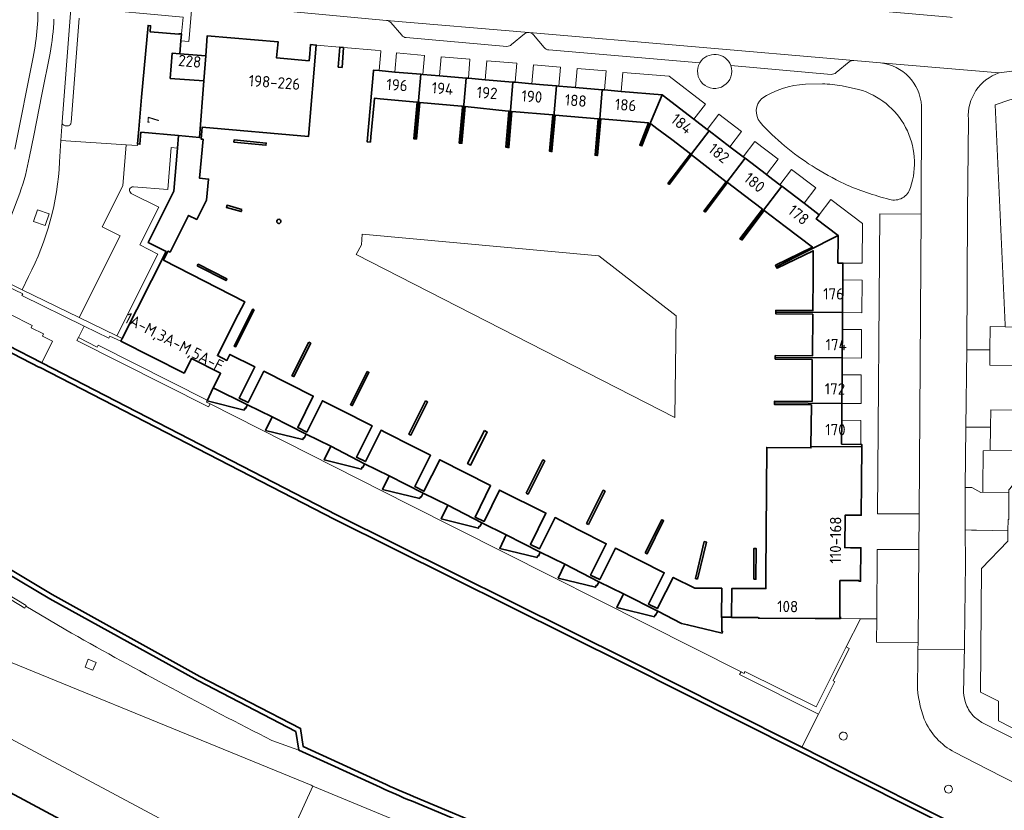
# Model space of a CAD drawing. Extents: x 150256 to 156914, y 461459 to 469481.
# Tile 251 of 256: x 154445 to 154562, y 463717 to 463811. Entities that reach past the tile are written whole.
import ezdxf
from ezdxf.enums import TextEntityAlignment as Align

# ---------------------------------------------------------------- set-up
doc = ezdxf.new("R2010")
doc.units = 0
doc.header["$LTSCALE"] = 0.75
for name, color, linetype, lineweight in [('B-RO-GK-KADEMUUR-GV', 251, 'CONTINUOUS', 35), ('B-RO-GR-BEPLANTING_CULTUUR_BODEMBEDEKKER-GV', 251, 'CONTINUOUS', 18), ('B-RO-GR-GROENVOORZIENING-GV', 251, 'CONTINUOUS', 18), ('B-RO-IE-TERREINAFSCHEIDING_KUNSTMATIG_HEKWERK-G', 251, 'IE-TERREINAFSCHEIDING-KUNSTMATIG', 18), ('B-RO-IE-TERREINAFSCHEIDING_KUNSTMATIG_MUUR-G', 251, 'IE-TERREINAFSCHEIDING-KUNSTMATIG-DICHT', 18), ('B-RO-IE-TERREINAFSCHEIDING_KUNSTMATIG_MUUR-GV', 251, 'CONTINUOUS', 18), ('B-RO-OG-BEBOUWING-GV', 6, 'CONTINUOUS', 35), ('B-RO-OG-BEBOUWING-T18', 1, 'CONTINUOUS', 18), ('B-RO-OG-WATER-GV', 251, 'CONTINUOUS', 18), ('B-RO-VH-VERHARDING_ASFALT-GV', 251, 'CONTINUOUS', 18), ('B-RO-VH-VERHARDING_BEDRIJFSVLOERPLAAT-GV', 251, 'CONTINUOUS', 18), ('B-RO-VH-VERHARDING_BETON-GV', 251, 'CONTINUOUS', 18), ('B-RO-VH-VERHARDING_BETONSTRAATSTEEN-GV', 251, 'CONTINUOUS', 18), ('B-RO-VH-VERHARDING_GESLOTEN-GV', 251, 'CONTINUOUS', 18), ('B-RO-VH-VERHARDING_STRAATBAKSTEEN-GV', 251, 'CONTINUOUS', 18), ('B-RO-VH-VERHARDING_TEGEL-GV', 251, 'CONTINUOUS', 18)]:
    doc.layers.add(name, color=color, linetype=linetype, lineweight=lineweight)
doc.styles.add('NLCS-ISO-M200-T18', font='NLCS-ISO.ttf', dxfattribs={"height": 360})
doc.linetypes.add('IE-TERREINAFSCHEIDING-KUNSTMATIG', pattern='A,4,[82,NLCS.SHX,S=0.75,R=90,X=0,Y=0],4,-2', length=10)
doc.linetypes.add('IE-TERREINAFSCHEIDING-KUNSTMATIG-DICHT', pattern='A,8,-1,[82,NLCS.SHX,S=0.75,R=90,X=0,Y=0],-1', length=10)

msp = doc.modelspace()

# ---------------------------------------------------------------- linework, layer by layer
at = {"layer": 'B-RO-GK-KADEMUUR-GV'}
for points in [[(154557.855, 463713.846), (154540.075, 463722.792), (154537.655, 463724.01), (154528.47, 463728.632), (154517.157, 463734.324), (154482.377, 463751.61), (154447.243, 463769.74), (154443.247, 463771.802), (154439.846, 463773.557), (154439.506, 463773.019), (154446.947, 463769.17), (154446.969, 463769.201), (154482.078, 463751.106), (154516.888, 463733.802), (154557.615, 463713.31)], [(154431.687, 463755.143), (154431.216, 463754.29), (154430.308, 463752.647), (154442.986, 463744.745), (154448.185, 463741.666), (154465.797, 463731.949), (154477.438, 463725.867), (154477.794, 463723.67), (154480.786, 463722.308)], [(154487.751, 463719.774), (154478.331, 463724.085), (154478.015, 463726.249), (154466.033, 463732.434), (154448.483, 463742.168), (154443.31, 463745.27), (154431.098, 463752.85), (154432.184, 463754.917)], [(154480.786, 463722.308), (154487.493, 463719.254)], [(154491.196, 463717.62), (154515.275, 463707.544), (154549.088, 463693.498), (154557.036, 463689.243), (154584.759, 463669.819), (154586.116, 463668.869), (154620.806, 463644.539), (154639.847, 463630.844), (154653.605, 463618.336), (154667.03, 463605.589), (154670.836, 463601.231), (154674.023, 463597.583), (154676.6, 463594.632)], [(154677.047, 463595.037), (154667.477, 463605.992), (154654.001, 463618.807), (154640.269, 463631.275), (154621.218, 463644.957), (154586.393, 463669.393), (154557.347, 463689.755), (154549.395, 463694.019), (154515.498, 463708.084), (154491.462, 463718.133)]]:
    msp.add_lwpolyline(points, dxfattribs=at)
for points in [[(154491.462, 463718.133, -0.0045294), (154487.751, 463719.774)], [(154487.493, 463719.254, 0.0124924), (154491.196, 463717.62)]]:
    msp.add_lwpolyline(points, format="xyb", dxfattribs=at)
at = {"layer": 'B-RO-GR-BEPLANTING_CULTUUR_BODEMBEDEKKER-GV'}
msp.add_lwpolyline([(154603.993, 463753.79), (154595.683, 463759.612), (154593.417, 463756.376), (154589.804, 463758.874), (154574.905, 463759.202), (154569.83, 463759.238), (154567.361, 463759.258), (154560.051, 463759.358), (154559.221, 463759.263), (154559.187, 463754.885), (154559.183, 463754.336), (154562.253, 463754.314), (154562.251, 463754.631), (154562.425, 463754.78), (154564.97, 463758.252), (154578.715, 463758.097)], close=True, dxfattribs=at)
at = {"layer": 'B-RO-GR-GROENVOORZIENING-GV'}
for points in [[(154529.187, 463805.08, 0.6214899), (154525.517, 463805.417)], [(154525.517, 463805.417, 1.5702702), (154529.187, 463805.08)], [(154538.082, 463802.861, 0.1357924), (154532.868, 463801.153)], [(154542.425, 463802.662, 0.0432332), (154540.089, 463802.895)], [(154550.569, 463790.564, 0.4302718), (154544.402, 463802.234)], [(154532.868, 463801.153, 0.3838941), (154532.677, 463798.337)], [(154532.677, 463798.337, 0.0688162), (154538.883, 463793.136)], [(154538.883, 463793.136, 0.0250246), (154542.708, 463790.998)], [(154542.708, 463790.998, 0.0383292), (154548.061, 463789.159)], [(154548.061, 463789.159, 0.4198737), (154550.569, 463790.564)], [(154542.151, 463725.552, 0.9786416), (154543.011, 463725.118)], [(154543.011, 463725.118, 0.9786416), (154542.151, 463725.552)], [(154554.672, 463719.237, 1), (154555.504, 463718.817)], [(154555.504, 463718.817, 1), (154554.672, 463719.237)]]:
    msp.add_lwpolyline(points, format="xyb", dxfattribs=at)
for points in [[(154540.089, 463802.895), (154538.082, 463802.861)], [(154544.402, 463802.234), (154542.425, 463802.662)]]:
    msp.add_lwpolyline(points, dxfattribs=at)
msp.add_lwpolyline([(154452.76, 463734.47), (154452.382, 463733.544), (154453.308, 463733.166), (154453.686, 463734.092)], close=True, dxfattribs=at)
at = {"layer": 'B-RO-IE-TERREINAFSCHEIDING_KUNSTMATIG_HEKWERK-G'}
msp.add_lwpolyline([(154562.167, 463749.746), (154562.159, 463748.515), (154559.022, 463745.261), (154558.882, 463730.567), (154561.049, 463729.489), (154561.045, 463727.156), (154569.429, 463722.845), (154575.942, 463719.486), (154581.223, 463724.087), (154581.806, 463723.733), (154581.805, 463723.735), (154582.007, 463724.026)], dxfattribs=at)
at = {"layer": 'B-RO-IE-TERREINAFSCHEIDING_KUNSTMATIG_MUUR-G'}
msp.add_lwpolyline([(154513.481, 463782.459), (154522.701, 463775.317), (154522.537, 463763.22), (154484.621, 463782.597), (154485.256, 463783.767), (154485.355, 463785.015)], close=True, dxfattribs=at)
for points in [[(154445.374, 463740.847), (154445.203, 463740.565), (154438.096, 463744.874), (154433.413, 463747.752), (154432.867, 463746.911), (154432.588, 463747.072), (154433.101, 463747.958), (154429.671, 463750.052), (154428.399, 463748.064), (154428.124, 463748.245), (154429.348, 463750.245), (154427.27, 463751.504)], [(154445.374, 463740.847), (154438.268, 463745.156)], [(154450.781, 463737.577), (154445.34, 463740.792)]]:
    msp.add_lwpolyline(points, dxfattribs=at)
msp.add_lwpolyline([(154450.781, 463737.577, 0.0107003), (154474.587, 463724.82)], format="xyb", dxfattribs=at)
at = {"layer": 'B-RO-IE-TERREINAFSCHEIDING_KUNSTMATIG_MUUR-GV'}
msp.add_lwpolyline([(154438.096, 463744.874), (154445.203, 463740.565), (154445.34, 463740.792), (154445.374, 463740.847), (154438.268, 463745.156)], dxfattribs=at)
at = {"layer": 'B-RO-OG-BEBOUWING-GV'}
for points in [[(154463.784, 463808.017), (154463.852, 463808.837), (154463.549, 463808.86), (154463.54, 463808.802), (154460.115, 463809.103), (154460.177, 463809.81), (154459.874, 463809.842), (154459.1, 463801.311), (154458.761, 463797.504), (154458.617, 463795.765), (154458.906, 463795.725), (154459.035, 463797.15), (154463.502, 463796.747), (154466.008, 463796.521), (154466.512, 463803.247), (154462.524, 463803.546), (154462.75, 463806.564), (154463.658, 463806.49)], [(154467.634, 463766.746), (154471.711, 463764.745), (154474.636, 463763.31), (154478.678, 463761.232), (154481.601, 463759.804), (154485.643, 463757.724), (154488.561, 463756.296), (154492.601, 463754.214), (154495.528, 463752.785), (154499.566, 463750.695), (154502.489, 463749.275), (154506.533, 463747.192), (154509.459, 463745.762), (154513.505, 463743.679), (154516.422, 463742.253), (154520.52, 463740.176), (154523.345, 463738.744), (154524.056, 463738.577), (154528.168, 463737.584), (154528.209, 463737.79), (154528.115, 463737.809), (154528.116, 463738.01), (154528.124, 463739.462), (154529.292, 463739.454), (154532.459, 463739.433), (154532.459, 463739.377), (154532.668, 463739.367), (154539.219, 463739.333), (154542.229, 463739.304), (154542.23, 463739.517), (154542.152, 463739.518), (154542.181, 463743.837), (154544.429, 463743.831), (154544.428, 463743.758), (154544.641, 463743.757), (154544.673, 463747.736), (154543.447, 463747.743), (154542.744, 463747.755), (154542.782, 463751.601), (154543.485, 463751.59), (154544.704, 463751.589), (154544.727, 463755.566), (154544.763, 463759.741), (154538.728, 463759.793), (154538.726, 463759.606), (154533.464, 463759.673), (154533.378, 463744.543), (154533.366, 463742.879), (154531.715, 463742.889), (154529.328, 463742.904), (154529.292, 463739.464), (154528.085, 463739.472), (154528.112, 463742.913), (154526.065, 463742.913), (154524.916, 463742.927), (154522.345, 463744.205), (154520.611, 463740.79), (154520.461, 463740.495), (154519.395, 463741.041), (154521.28, 463744.751), (154515.462, 463747.678), (154513.598, 463743.954), (154512.524, 463744.492), (154514.39, 463748.219), (154511.078, 463749.88), (154508.285, 463751.325), (154506.428, 463747.598), (154505.353, 463748.133), (154507.211, 463751.86), (154501.698, 463754.6), (154499.854, 463750.858), (154498.775, 463751.39), (154500.62, 463755.131), (154494.569, 463758.197), (154492.692, 463754.46), (154491.615, 463755.001), (154493.493, 463758.738), (154491.413, 463759.78), (154488.123, 463761.441), (154487.593, 463761.71), (154485.738, 463757.978), (154484.663, 463758.512), (154486.52, 463762.251), (154482.704, 463764.159), (154480.612, 463765.222), (154478.753, 463761.485), (154477.684, 463762.028), (154479.533, 463765.766), (154473.655, 463768.715), (154471.777, 463764.988), (154470.7, 463765.532), (154472.573, 463769.249), (154469.608, 463770.732), (154469.254, 463770.021), (154468.126, 463770.59), (154470.613, 463775.484), (154471.387, 463776.995), (154461.724, 463781.949), (154462.193, 463782.87), (154462.271, 463783.023), (154462.504, 463782.905), (154464.694, 463787.263), (154465.67, 463786.773), (154466.83, 463789.052), (154467.084, 463791.578), (154466.001, 463791.679), (154466.43, 463796.306), (154466.185, 463796.328), (154466.315, 463797.768), (154478.961, 463796.639), (154479.891, 463807.514), (154479.201, 463807.579), (154479.108, 463806.461), (154479.041, 463805.657), (154475.169, 463805.985), (154475.234, 463806.774), (154475.335, 463807.903), (154466.915, 463808.626), (154466.737, 463806.239), (154466.512, 463803.247), (154466.008, 463796.521), (154463.502, 463796.747), (154463.377, 463795.268), (154462.941, 463790.13), (154459.873, 463784.051), (154462.018, 463782.97), (154456.812, 463772.614), (154456.648, 463772.287), (154464.171, 463768.497), (154464.711, 463769.568), (154465.041, 463770.224), (154468.503, 463768.479), (154468.168, 463767.811)], [(154466.512, 463803.247), (154466.737, 463806.239), (154463.658, 463806.49), (154462.75, 463806.564), (154462.524, 463803.546)], [(154482.485, 463804.887), (154482.949, 463804.847), (154483.118, 463807.224), (154482.688, 463807.255)], [(154491.652, 463796.35), (154492.31, 463804.047), (154489.246, 463804.309), (154487.353, 463804.471), (154486.688, 463804.528), (154486.681, 463804.45), (154485.96, 463796.006), (154486.329, 463795.974), (154486.384, 463796.587), (154486.755, 463800.678), (154486.802, 463801.191), (154487.487, 463801.129), (154491.848, 463800.734), (154491.901, 463800.729), (154491.503, 463796.363)], [(154497.055, 463795.852), (154497.717, 463803.585), (154494.564, 463803.854), (154492.571, 463804.025), (154492.31, 463804.047), (154491.652, 463796.35), (154491.802, 463796.336), (154492.199, 463800.701), (154497.161, 463800.25), (154497.225, 463800.244), (154497.289, 463800.239), (154497.29, 463800.238), (154497.28, 463800.13), (154496.89, 463795.867)], [(154497.717, 463803.585), (154497.055, 463795.852), (154497.221, 463795.837), (154497.589, 463800.207), (154502.725, 463799.665), (154502.8, 463799.657), (154502.439, 463795.357), (154502.622, 463795.342), (154503.286, 463803.108), (154499.971, 463803.392), (154497.978, 463803.563)], [(154502.622, 463795.342), (154502.804, 463795.326), (154503.165, 463799.623), (154508.032, 463799.207), (154507.643, 463794.878), (154507.799, 463794.864), (154508.467, 463802.665), (154506.903, 463802.799), (154505.54, 463802.915), (154503.547, 463803.086), (154503.286, 463803.108)], [(154513.911, 463802.199), (154510.721, 463802.472), (154508.728, 463802.643), (154508.467, 463802.665), (154507.799, 463794.864), (154507.927, 463794.853), (154508.29, 463799.185), (154513.426, 463798.746), (154513.056, 463794.417), (154513.244, 463794.401)], [(154518.481, 463795.569), (154521.022, 463801.591), (154516.165, 463802.006), (154514.172, 463802.177), (154513.911, 463802.199), (154513.244, 463794.401), (154513.355, 463794.391), (154513.726, 463798.734), (154519.389, 463798.273), (154518.358, 463795.606)], [(154521.022, 463801.591), (154518.481, 463795.569), (154518.628, 463795.525), (154519.646, 463798.161), (154519.688, 463798.129), (154520.407, 463797.58), (154522.188, 463796.268), (154524.403, 463794.561), (154521.708, 463791.056), (154521.781, 463790.998), (154526.609, 463797.326), (154526.401, 463797.485), (154524.811, 463798.699)], [(154526.05, 463787.71), (154530.892, 463794.057), (154530.684, 463794.216), (154529.094, 463795.429), (154526.609, 463797.326), (154521.781, 463790.998), (154521.856, 463790.939), (154524.522, 463794.448), (154526.52, 463792.917), (154528.659, 463791.269), (154525.993, 463787.753)], [(154470.077, 463795.956), (154473.903, 463795.596), (154473.929, 463795.855), (154470.104, 463796.242)], [(154530.892, 463794.057), (154526.05, 463787.71), (154526.107, 463787.666), (154526.136, 463787.644), (154528.812, 463791.167), (154530.811, 463789.636), (154532.949, 463787.987), (154530.283, 463784.471), (154530.411, 463784.391), (154535.248, 463790.732), (154535.04, 463790.891), (154533.678, 463791.929), (154533.449, 463792.104)], [(154534.611, 463781.151), (154541.975, 463784.851), (154539.358, 463786.845), (154539.714, 463787.323), (154537.916, 463788.695), (154535.248, 463790.732), (154530.411, 463784.391), (154530.517, 463784.323), (154533.183, 463787.839), (154535.662, 463785.947), (154538.895, 463783.487), (154534.519, 463781.338), (154534.567, 463781.239)], [(154471.032, 463787.957), (154469.272, 463788.473), (154469.199, 463788.217), (154470.963, 463787.718)], [(154538.963, 463775.981), (154538.963, 463775.943), (154534.547, 463775.965), (154534.545, 463775.76), (154542.485, 463775.699), (154542.515, 463779.579), (154542.53, 463781.579), (154541.937, 463781.588), (154541.975, 463784.851), (154534.611, 463781.151), (154534.7, 463780.971), (154539.007, 463783.053), (154538.989, 463779.938)], [(154465.736, 463781.249), (154469.151, 463779.51), (154469.243, 463779.725), (154465.842, 463781.457)], [(154472.504, 463776.013), (154472.34, 463776.097), (154470.101, 463771.708), (154470.266, 463771.624)], [(154538.906, 463770.584), (154538.906, 463770.547), (154534.479, 463770.581), (154534.476, 463770.372), (154542.444, 463770.311), (154542.47, 463773.699), (154542.485, 463775.699), (154534.545, 463775.76), (154534.542, 463775.554), (154538.94, 463775.503)], [(154479.004, 463772.178), (154476.992, 463768.197), (154477.221, 463768.081), (154479.239, 463772.06)], [(154534.409, 463764.966), (154542.403, 463764.905), (154542.429, 463768.311), (154542.444, 463770.311), (154534.476, 463770.372), (154534.474, 463770.163), (154538.87, 463770.115), (154538.867, 463765.188), (154538.867, 463765.136), (154534.411, 463765.171)], [(154485.929, 463768.7), (154483.944, 463764.748), (154484.171, 463764.634), (154486.156, 463768.586)], [(154471.324, 463764.11), (154471.372, 463764.314), (154471.487, 463764.293), (154471.711, 463764.745), (154467.634, 463766.746), (154466.892, 463765.198)], [(154492.899, 463765.192), (154490.917, 463761.241), (154491.144, 463761.127), (154493.126, 463765.078)], [(154534.409, 463764.966), (154534.406, 463764.761), (154538.794, 463764.712), (154538.728, 463759.793), (154544.763, 463759.741), (154544.765, 463760.028), (154544.646, 463760.03), (154542.366, 463760.057), (154542.388, 463762.905), (154542.403, 463764.905)], [(154474.636, 463763.31), (154473.856, 463761.686), (154478.29, 463760.598), (154478.339, 463760.802), (154478.454, 463760.78), (154478.678, 463761.232)], [(154499.885, 463761.676), (154497.885, 463757.738), (154498.233, 463757.561), (154500.233, 463761.499)], [(154485.255, 463757.089), (154485.304, 463757.293), (154485.419, 463757.272), (154485.643, 463757.724), (154481.601, 463759.804), (154480.826, 463758.178)], [(154504.851, 463754.235), (154505.073, 463754.122), (154507.065, 463758.065), (154506.843, 463758.177)], [(154492.213, 463753.58), (154492.261, 463753.784), (154492.377, 463753.762), (154492.601, 463754.214), (154488.561, 463756.296), (154487.783, 463754.671)], [(154512.269, 463750.505), (154514.248, 463754.449), (154514.022, 463754.563), (154512.043, 463750.618)], [(154495.528, 463752.785), (154494.746, 463751.157), (154499.178, 463750.061), (154499.227, 463750.265), (154499.342, 463750.244), (154499.566, 463750.695)], [(154519.006, 463747.117), (154519.231, 463747.004), (154521.206, 463750.955), (154520.981, 463751.067)], [(154506.533, 463747.192), (154502.489, 463749.275), (154501.709, 463747.646), (154506.145, 463746.558), (154506.193, 463746.762), (154506.308, 463746.741)], [(154525.225, 463744.011), (154526.29, 463748.414), (154526.044, 463748.473), (154524.979, 463744.07)], [(154531.929, 463743.981), (154532.182, 463743.98), (154532.2, 463747.647), (154531.947, 463747.648)], [(154509.459, 463745.762), (154508.673, 463744.134), (154513.118, 463743.045), (154513.166, 463743.249), (154513.281, 463743.228), (154513.505, 463743.679)], [(154520.52, 463740.176), (154516.422, 463742.253), (154515.654, 463740.622), (154520.126, 463739.528), (154520.176, 463739.732), (154520.254, 463739.713)]]:
    msp.add_lwpolyline(points, close=True, dxfattribs=at)
for points in [[(154475.452, 463786.795, 1.0039975), (154475.418, 463786.297)], [(154475.418, 463786.297, 0.9960026), (154475.452, 463786.795)]]:
    msp.add_lwpolyline(points, format="xyb", dxfattribs=at)
msp.add_lwpolyline([(154464.462, 463707.365), (154441.812, 463719.49), (154439.503, 463720.188), (154439.197, 463719.207), (154425.778, 463723.38), (154423.404, 463715.747)], dxfattribs=at)
at = {"layer": 'B-RO-OG-WATER-GV'}
for points in [[(154675.797, 463633.337), (154651.191, 463650.86), (154651.15, 463650.822), (154644.015, 463655.894), (154644.043, 463655.943), (154579.024, 463702.521), (154565.374, 463709.372), (154565.322, 463709.333), (154557.599, 463713.281), (154557.615, 463713.31), (154516.888, 463733.802), (154482.078, 463751.106), (154446.969, 463769.201), (154446.947, 463769.17), (154439.506, 463773.019), (154436.228, 463767.828), (154435.855, 463768.036), (154431.316, 463759.704), (154433.392, 463758.559)], [(154432.406, 463754.892), (154432.184, 463754.917), (154431.098, 463752.85), (154443.31, 463745.27), (154448.483, 463742.168), (154466.033, 463732.434), (154478.015, 463726.249), (154478.331, 463724.085), (154487.751, 463719.774)], [(154491.462, 463718.133), (154515.498, 463708.084), (154549.395, 463694.019), (154557.347, 463689.755), (154586.393, 463669.393), (154621.218, 463644.957), (154640.269, 463631.275), (154654.001, 463618.807), (154667.477, 463605.992), (154677.047, 463595.037)]]:
    msp.add_lwpolyline(points, dxfattribs=at)
msp.add_lwpolyline([(154487.751, 463719.774, 0.0045294), (154491.462, 463718.133)], format="xyb", dxfattribs=at)
at = {"layer": 'B-RO-VH-VERHARDING_ASFALT-GV'}
for points in [[(154555.516, 463810.812), (154555.275, 463810.841), (154534.884, 463812.603), (154514.499, 463814.36), (154512.505, 463814.517), (154512.454, 463814.521), (154498.403, 463815.754), (154497.701, 463815.819), (154481.304, 463817.254), (154464.892, 463818.713), (154458.437, 463819.276), (154457.849, 463813.155), (154458.215, 463813.116), (154475.072, 463811.648), (154488.249, 463810.453), (154505.172, 463809.02), (154505.216, 463809.016), (154543.827, 463805.692), (154546.989, 463805.383), (154561.135, 463804.226), (154562.945, 463804.468), (154582.718, 463807.052), (154589.452, 463807.841)], [(154445.77, 463794.262), (154446.28, 463796.744), (154447.26, 463801.654), (154448.221, 463806.566)], [(154444.041, 463795.127), (154446.206, 463806.059)], [(154446.206, 463806.059), (154444.041, 463795.127)], [(154561.135, 463804.226), (154546.989, 463805.383)], [(154551.883, 463800.272), (154551.823, 463787.39), (154551.589, 463751.751), (154551.562, 463747.528), (154551.467, 463736.451), (154551.46, 463735.654), (154556.989, 463735.631), (154557.014, 463736.383), (154557.105, 463745.909), (154557.085, 463749.856), (154557.093, 463754.883), (154557.147, 463762.089), (154557.255, 463771.256), (154557.363, 463787.641), (154557.452, 463798.715)], [(154440.872, 463781.432), (154442.117, 463783.661), (154442.797, 463785.256), (154443.545, 463787.074), (154444.608, 463789.892)]]:
    msp.add_lwpolyline(points, dxfattribs=at)
for points in [[(154446.206, 463806.059, 0.0532234), (154446.791, 463813.103)], [(154446.791, 463813.103, -0.0532234), (154446.206, 463806.059)], [(154448.221, 463806.566, 0.0349149), (154448.688, 463810.61)], [(154546.989, 463805.383, -0.3709157), (154551.883, 463800.272)], [(154557.452, 463798.715, -0.340642), (154561.135, 463804.226)], [(154444.608, 463789.892, 0.0424801), (154445.77, 463794.262)]]:
    msp.add_lwpolyline(points, format="xyb", dxfattribs=at)
at = {"layer": 'B-RO-VH-VERHARDING_BEDRIJFSVLOERPLAAT-GV'}
for points in [[(154463.852, 463808.837), (154463.784, 463808.017), (154464.728, 463807.939), (154464.802, 463808.772), (154465.061, 463811.65), (154458.685, 463812.22), (154458.645, 463811.95), (154456.348, 463812.137), (154456.324, 463811.874), (154451.998, 463812.245), (154451.967, 463811.938), (154464.067, 463810.82)], [(154443.434, 463775.502), (154443.226, 463775.119), (154443.312, 463775.073), (154442.763, 463773.983), (154440.797, 463775.065), (154440.29, 463774.262), (154443.59, 463772.467), (154443.247, 463771.802), (154447.243, 463769.74), (154448.527, 463772.288), (154447.315, 463772.896), (154447.434, 463773.154), (154445.982, 463773.893), (154446.098, 463774.16)]]:
    msp.add_lwpolyline(points, close=True, dxfattribs=at)
at = {"layer": 'B-RO-VH-VERHARDING_BETON-GV'}
msp.add_lwpolyline([(154446.735, 463787.922), (154446.253, 463786.536), (154447.633, 463786.061), (154448.109, 463787.445)], close=True, dxfattribs=at)
at = {"layer": 'B-RO-VH-VERHARDING_BETONSTRAATSTEEN-GV'}
for points in [[(154459.1, 463801.311), (154459.874, 463809.842), (154460.177, 463809.81), (154460.115, 463809.103), (154463.54, 463808.802), (154463.549, 463808.86), (154463.852, 463808.837), (154464.067, 463810.82), (154451.967, 463811.938), (154451.998, 463812.245), (154450.718, 463812.35), (154450.596, 463810.791)], [(154451.698, 463810.714), (154450.722, 463798.306)], [(154505.172, 463809.02), (154488.249, 463810.453)], [(154488.745, 463810.198), (154490.064, 463808.68)], [(154503.112, 463807.572), (154504.663, 463808.868)], [(154543.827, 463805.692), (154505.216, 463809.016)], [(154505.719, 463808.748), (154507.015, 463807.216)], [(154490.575, 463808.411), (154502.556, 463807.36)], [(154507.546, 463806.951), (154525.517, 463805.417)], [(154541.735, 463804.249), (154543.284, 463805.518)], [(154529.187, 463805.08), (154541.133, 463804.03)], [(154449.651, 463798.381), (154449.491, 463796.182), (154457.273, 463795.655), (154458.605, 463795.572), (154458.617, 463795.765), (154458.761, 463797.504), (154459.1, 463801.311)], [(154450.234, 463797.901), (154450.03, 463797.911)], [(154444.889, 463778.411), (154451.688, 463775.118), (154456.569, 463784.834), (154454.418, 463785.91), (154456.88, 463790.788), (154457.273, 463795.655), (154449.491, 463796.182), (154449.356, 463793.617)], [(154445.646, 463780.005), (154444.889, 463778.411)], [(154585.216, 463769.191), (154560.008, 463769.455), (154559.991, 463771.255), (154557.255, 463771.256), (154557.147, 463762.089), (154560.09, 463762.072), (154560.131, 463764.125), (154590.363, 463763.77)], [(154477.399, 463714.865), (154479.461, 463719.398), (154479.26, 463719.481), (154432.335, 463738.676), (154429.558, 463732.023), (154434.159, 463730.224), (154436.675, 463728.827), (154436.612, 463728.709), (154466.989, 463712.492)]]:
    msp.add_lwpolyline(points, dxfattribs=at)
for points in [[(154488.249, 463810.453, -0.1908433), (154488.745, 463810.198)], [(154490.064, 463808.68, 0.2533277), (154490.575, 463808.411)], [(154504.663, 463808.868, -0.1732767), (154505.172, 463809.02)], [(154505.216, 463809.016, -0.1907319), (154505.719, 463808.748)], [(154502.556, 463807.36, 0.1872572), (154503.112, 463807.572)], [(154507.015, 463807.216, 0.2434057), (154507.546, 463806.951)], [(154525.517, 463805.417, -0.6214899), (154529.187, 463805.08)], [(154543.284, 463805.518, -0.1725127), (154543.827, 463805.692)], [(154541.133, 463804.03, 0.2039211), (154541.735, 463804.249)], [(154450.03, 463797.911, -0.3732589), (154449.651, 463798.381)], [(154450.722, 463798.306, -0.4445793), (154450.234, 463797.901)], [(154449.356, 463793.617, -0.1094603), (154445.646, 463780.005)]]:
    msp.add_lwpolyline(points, format="xyb", dxfattribs=at)
for points in [[(154551.823, 463787.39), (154546.921, 463787.44), (154546.639, 463751.754), (154550.825, 463751.752), (154551.589, 463751.751)], [(154559.991, 463771.255), (154560.008, 463769.455), (154585.216, 463769.191), (154585.28, 463773.689), (154561.851, 463774.021), (154560.029, 463774.047)], [(154590.327, 463758.863), (154590.358, 463763.094), (154590.363, 463763.77), (154560.131, 463764.125), (154560.09, 463762.072), (154560.051, 463759.358), (154567.361, 463759.258), (154569.83, 463759.238), (154574.905, 463759.202), (154589.804, 463758.874)], [(154550.846, 463747.529), (154546.615, 463747.534), (154546.561, 463739.264), (154546.54, 463736.512), (154551.467, 463736.451), (154551.562, 463747.528)], [(154433.93, 463723.698), (154441.812, 463719.49), (154464.462, 463707.365), (154466.989, 463712.492), (154436.612, 463728.709)]]:
    msp.add_lwpolyline(points, close=True, dxfattribs=at)
at = {"layer": 'B-RO-VH-VERHARDING_GESLOTEN-GV'}
for points in [[(154451.688, 463775.118), (154444.889, 463778.411), (154443.312, 463779.182), (154443.145, 463778.814), (154444.962, 463777.936), (154444.849, 463777.717), (154452.289, 463774.094), (154455.204, 463772.664), (154455.319, 463772.897), (154456.648, 463772.287), (154456.812, 463772.614), (154456.174, 463772.928)], [(154467.265, 463764.831), (154466.813, 463765.056), (154466.919, 463765.285), (154453.941, 463771.827), (154453.818, 463771.587), (154451.599, 463772.726), (154451.408, 463772.367), (154467.08, 463764.48)], [(154530.877, 463733.011), (154530.781, 463732.779), (154530.441, 463732.988), (154530.241, 463732.65), (154539.63, 463727.935), (154541.578, 463731.829), (154541.386, 463731.897), (154543.279, 463735.759), (154542.906, 463735.952), (154539.36, 463728.799)]]:
    msp.add_lwpolyline(points, close=True, dxfattribs=at)
at = {"layer": 'B-RO-VH-VERHARDING_STRAATBAKSTEEN-GV'}
for points in [[(154458.129, 463790.653), (154462.23, 463790.338), (154462.646, 463795.321), (154463.377, 463795.268), (154463.502, 463796.747), (154459.035, 463797.15), (154458.906, 463795.725), (154458.617, 463795.765)], [(154458.617, 463795.765), (154458.605, 463795.572), (154457.273, 463795.655), (154456.88, 463790.788), (154454.418, 463785.91), (154456.569, 463784.834), (154451.688, 463775.118), (154456.174, 463772.928), (154461.042, 463782.645), (154458.906, 463783.742), (154461.163, 463788.222), (154457.884, 463789.879)], [(154443.434, 463775.502), (154446.098, 463774.16), (154445.982, 463773.893), (154447.434, 463773.154), (154447.315, 463772.896), (154448.527, 463772.288), (154447.243, 463769.74), (154482.377, 463751.61), (154517.157, 463734.324), (154528.47, 463728.632), (154537.655, 463724.01), (154539.63, 463727.935), (154530.241, 463732.65), (154530.441, 463732.988), (154490.883, 463752.88), (154467.265, 463764.831), (154467.08, 463764.48), (154451.408, 463772.367), (154451.599, 463772.726), (154452.289, 463774.094), (154444.849, 463777.717), (154444.962, 463777.936), (154443.145, 463778.814)], [(154474.587, 463724.82), (154477.794, 463723.67), (154477.438, 463725.867), (154465.797, 463731.949), (154448.185, 463741.666), (154442.986, 463744.745), (154430.308, 463752.647), (154431.216, 463754.29), (154430.807, 463754.479), (154430.9, 463754.679), (154429.417, 463755.364), (154427.693, 463751.633), (154430.118, 463750.164), (154438.268, 463745.156), (154445.374, 463740.847), (154445.34, 463740.792)], [(154450.781, 463737.577), (154445.34, 463740.792), (154445.203, 463740.565), (154438.096, 463744.874), (154433.413, 463747.752), (154432.867, 463746.911), (154432.588, 463747.072), (154433.101, 463747.958), (154429.671, 463750.052), (154428.399, 463748.064), (154428.124, 463748.245), (154429.348, 463750.245), (154427.27, 463751.504), (154426.109, 463749.182), (154424.441, 463750.187), (154424.369, 463749.996), (154423.608, 463747.351)], [(154426.103, 463741.347), (154428.178, 463740.437), (154432.335, 463738.676), (154479.26, 463719.481), (154479.461, 463719.398), (154515.524, 463704.486)], [(154445.34, 463740.792), (154450.781, 463737.577)], [(154551.388, 463731.495), (154551.448, 463734.201), (154551.46, 463735.654), (154551.467, 463736.451), (154546.54, 463736.512), (154546.561, 463739.264), (154544.618, 463739.287), (154542.906, 463735.952), (154543.279, 463735.759), (154541.386, 463731.897), (154541.578, 463731.829), (154539.63, 463727.935), (154537.655, 463724.01), (154540.075, 463722.792), (154557.855, 463713.846)], [(154556.892, 463730.524), (154556.914, 463732.149), (154556.955, 463734.564), (154556.989, 463735.631), (154551.46, 463735.654), (154551.448, 463734.201), (154551.388, 463731.495)], [(154607.735, 463699.028), (154595.239, 463707.665), (154595.361, 463707.517), (154589.127, 463711.825), (154585.899, 463713.217), (154566.324, 463723.246), (154559.058, 463726.95), (154558.194, 463727.584)], [(154487.493, 463719.254), (154480.786, 463722.308), (154477.794, 463723.67), (154474.587, 463724.82)], [(154555.822, 463723.419), (154559.723, 463721.406), (154575.34, 463713.423), (154585.642, 463708.128), (154593.002, 463703.15), (154591.649, 463702.654), (154698.916, 463628.85), (154728.721, 463608.343), (154731.822, 463612.85), (154734.368, 463616.582), (154732.433, 463617.805), (154730.296, 463614.578), (154704.429, 463632.328), (154706.653, 463635.534), (154704.759, 463636.882), (154702.528, 463633.648), (154650.458, 463669.474), (154637.447, 463678.461), (154607.735, 463699.028)], [(154698.916, 463628.85), (154591.649, 463702.654), (154593.002, 463703.15), (154585.642, 463708.128), (154575.34, 463713.423), (154559.723, 463721.406), (154555.822, 463723.419)], [(154665.533, 463596.881), (154668.669, 463599.453), (154665.14, 463603.607), (154651.518, 463616.468), (154638.154, 463628.642), (154619.539, 463642.001), (154584.473, 463666.653), (154583.177, 463667.561), (154555.545, 463686.909), (154547.968, 463691.068), (154515.718, 463704.406), (154515.524, 463704.486), (154479.461, 463719.398), (154477.399, 463714.865)], [(154515.275, 463707.544), (154491.196, 463717.62)]]:
    msp.add_lwpolyline(points, dxfattribs=at)
for points in [[(154457.884, 463789.879, -0.8332714), (154458.129, 463790.653)], [(154450.781, 463737.577, 0.0107003), (154474.587, 463724.82)], [(154474.587, 463724.82, -0.0107003), (154450.781, 463737.577)], [(154551.388, 463731.495, 0.0818535), (154552.198, 463727.364)], [(154552.198, 463727.364, -0.0818535), (154551.388, 463731.495)], [(154557.185, 463729.11, -0.084347), (154556.892, 463730.524)], [(154558.194, 463727.584, -0.1068826), (154557.185, 463729.11)], [(154552.198, 463727.364, 0.1750495), (154555.822, 463723.419)], [(154555.822, 463723.419, -0.1750495), (154552.198, 463727.364)], [(154543.011, 463725.118, -0.9786416), (154542.151, 463725.552)], [(154542.151, 463725.552, -0.9786416), (154543.011, 463725.118)], [(154491.196, 463717.62, -0.0124924), (154487.493, 463719.254)], [(154555.504, 463718.817, -1), (154554.672, 463719.237)], [(154554.672, 463719.237, -1), (154555.504, 463718.817)]]:
    msp.add_lwpolyline(points, format="xyb", dxfattribs=at)
msp.add_lwpolyline([(154452.76, 463734.47), (154453.686, 463734.092), (154453.308, 463733.166), (154452.382, 463733.544)], close=True, dxfattribs=at)
at = {"layer": 'B-RO-VH-VERHARDING_TEGEL-GV'}
for points in [[(154488.249, 463810.453), (154475.072, 463811.648), (154458.215, 463813.116), (154457.849, 463813.155), (154457.092, 463813.223), (154452.017, 463813.664)], [(154465.061, 463811.65), (154464.802, 463808.772), (154464.728, 463807.939), (154463.784, 463808.017), (154463.658, 463806.49), (154466.737, 463806.239), (154466.915, 463808.626), (154475.335, 463807.903), (154475.234, 463806.774), (154475.169, 463805.985), (154479.041, 463805.657), (154479.108, 463806.461), (154479.201, 463807.579), (154479.891, 463807.514), (154482.688, 463807.255), (154483.118, 463807.224), (154486.889, 463806.892), (154487.555, 463806.838), (154487.547, 463806.738), (154487.353, 463804.471), (154489.246, 463804.309), (154489.44, 463806.576), (154492.765, 463806.291), (154492.571, 463804.025), (154494.564, 463803.854), (154494.758, 463806.12), (154498.172, 463805.827), (154497.978, 463803.563), (154499.971, 463803.392), (154500.165, 463805.656), (154503.741, 463805.35), (154503.547, 463803.086), (154505.54, 463802.915), (154505.733, 463805.179), (154508.922, 463804.905), (154508.728, 463802.643), (154510.721, 463802.472), (154510.914, 463804.734), (154514.366, 463804.439), (154514.172, 463802.177), (154516.165, 463802.006), (154516.358, 463804.268), (154521.848, 463803.797), (154526.182, 463800.503), (154524.811, 463798.699), (154526.401, 463797.485), (154527.775, 463799.293), (154530.472, 463797.243), (154529.094, 463795.429), (154530.684, 463794.216), (154532.064, 463796.033), (154534.835, 463793.927), (154533.449, 463792.104), (154533.678, 463791.929), (154535.04, 463790.891), (154536.427, 463792.717), (154539.308, 463790.528), (154537.916, 463788.695), (154539.714, 463787.323), (154541.109, 463789.159), (154544.869, 463786.285), (154544.829, 463781.559), (154542.53, 463781.579), (154542.515, 463779.579), (154544.812, 463779.56), (154544.779, 463775.68), (154542.485, 463775.699), (154542.47, 463773.699), (154544.762, 463773.68), (154544.733, 463770.292), (154542.444, 463770.311), (154542.429, 463768.311), (154544.716, 463768.292), (154544.687, 463764.886), (154542.403, 463764.905), (154542.388, 463762.905), (154544.67, 463762.886), (154544.646, 463760.03), (154544.765, 463760.028), (154544.763, 463759.741), (154544.727, 463755.566), (154544.704, 463751.589), (154543.485, 463751.59), (154542.782, 463751.601), (154542.744, 463747.755), (154543.447, 463747.743), (154544.673, 463747.736), (154544.641, 463743.757), (154544.428, 463743.758), (154544.429, 463743.831), (154542.181, 463743.837), (154542.152, 463739.518), (154542.23, 463739.517), (154542.229, 463739.304), (154544.618, 463739.287), (154546.561, 463739.264), (154546.615, 463747.534), (154550.846, 463747.529), (154551.562, 463747.528), (154551.589, 463751.751), (154550.825, 463751.752), (154546.639, 463751.754), (154546.921, 463787.44), (154551.823, 463787.39), (154551.883, 463800.272)], [(154449.356, 463793.617), (154449.491, 463796.182), (154449.651, 463798.381), (154450.596, 463810.791)], [(154450.596, 463810.791), (154449.651, 463798.381)], [(154450.722, 463798.306), (154451.698, 463810.714)], [(154490.064, 463808.68), (154488.745, 463810.198)], [(154504.663, 463808.868), (154503.112, 463807.572)], [(154505.216, 463809.016), (154505.172, 463809.02)], [(154507.015, 463807.216), (154505.719, 463808.748)], [(154502.556, 463807.36), (154490.575, 463808.411)], [(154557.452, 463798.715), (154557.363, 463787.641), (154557.255, 463771.256), (154559.991, 463771.255), (154560.029, 463774.047), (154561.851, 463774.021), (154561.841, 463774.236), (154560.633, 463800.426), (154562.398, 463801.011), (154563.575, 463801.196), (154564.358, 463801.318), (154584.472, 463803.741), (154586.035, 463803.921), (154607.081, 463806.43), (154605.031, 463807.637)], [(154605.031, 463807.637), (154589.713, 463805.673), (154585.93, 463805.188), (154582.987, 463804.811), (154582.764, 463804.782), (154565.389, 463802.554), (154562.945, 463804.468), (154561.135, 463804.226)], [(154448.221, 463806.566), (154447.26, 463801.654), (154446.28, 463796.744), (154445.77, 463794.262)], [(154525.517, 463805.417), (154507.546, 463806.951)], [(154543.284, 463805.518), (154541.735, 463804.249)], [(154546.989, 463805.383), (154543.827, 463805.692)], [(154541.133, 463804.03), (154529.187, 463805.08)], [(154538.082, 463802.861), (154540.089, 463802.895)], [(154542.425, 463802.662), (154544.402, 463802.234)], [(154450.03, 463797.911), (154450.234, 463797.901)], [(154457.884, 463789.879), (154461.163, 463788.222), (154458.906, 463783.742), (154461.042, 463782.645), (154456.174, 463772.928), (154456.812, 463772.614), (154462.018, 463782.97), (154459.873, 463784.051), (154462.941, 463790.13), (154463.377, 463795.268)], [(154463.377, 463795.268), (154462.646, 463795.321), (154462.23, 463790.338), (154458.129, 463790.653)], [(154444.608, 463789.892), (154443.545, 463787.074), (154442.797, 463785.256), (154442.117, 463783.661), (154440.872, 463781.432), (154434.336, 463769.298)], [(154434.336, 463769.298), (154434.812, 463769.039), (154436.046, 463768.366), (154436.078, 463768.421), (154436.194, 463768.345), (154440.763, 463775.631), (154441.822, 463777.255), (154442.227, 463777.019), (154443.145, 463778.814), (154443.312, 463779.182), (154444.889, 463778.411), (154445.646, 463780.005)], [(154562.167, 463749.746), (154558.422, 463749.838), (154557.816, 463749.839), (154557.085, 463749.856), (154557.105, 463745.909), (154557.014, 463736.383), (154556.989, 463735.631), (154556.955, 463734.564), (154556.914, 463732.149), (154556.892, 463730.524)], [(154569.429, 463722.845), (154561.045, 463727.156), (154561.049, 463729.489), (154558.882, 463730.567), (154559.022, 463745.261), (154562.159, 463748.515)], [(154558.194, 463727.584), (154559.058, 463726.95), (154566.324, 463723.246), (154585.899, 463713.217), (154589.127, 463711.825), (154595.361, 463707.517), (154595.239, 463707.665), (154596.484, 463709.451)]]:
    msp.add_lwpolyline(points, dxfattribs=at)
for points in [[(154448.688, 463810.61, -0.0349149), (154448.221, 463806.566)], [(154488.745, 463810.198, 0.1908433), (154488.249, 463810.453)], [(154490.575, 463808.411, -0.2533277), (154490.064, 463808.68)], [(154505.172, 463809.02, 0.1732767), (154504.663, 463808.868)], [(154505.719, 463808.748, 0.1907319), (154505.216, 463809.016)], [(154503.112, 463807.572, -0.1872572), (154502.556, 463807.36)], [(154507.546, 463806.951, -0.2434057), (154507.015, 463807.216)], [(154529.187, 463805.08, -1.5702702), (154525.517, 463805.417)], [(154543.827, 463805.692, 0.1725127), (154543.284, 463805.518)], [(154551.883, 463800.272, 0.3709157), (154546.989, 463805.383)], [(154541.735, 463804.249, -0.2039211), (154541.133, 463804.03)], [(154561.135, 463804.226, 0.340642), (154557.452, 463798.715)], [(154532.868, 463801.153, -0.1357924), (154538.082, 463802.861)], [(154540.089, 463802.895, -0.0432332), (154542.425, 463802.662)], [(154544.402, 463802.234, -0.4302718), (154550.569, 463790.564)], [(154532.677, 463798.337, -0.3838941), (154532.868, 463801.153)], [(154449.651, 463798.381, 0.3732589), (154450.03, 463797.911)], [(154450.234, 463797.901, 0.4445793), (154450.722, 463798.306)], [(154538.883, 463793.136, -0.0688162), (154532.677, 463798.337)], [(154445.77, 463794.262, -0.0424801), (154444.608, 463789.892)], [(154445.646, 463780.005, 0.1094603), (154449.356, 463793.617)], [(154542.708, 463790.998, -0.0250246), (154538.883, 463793.136)], [(154458.129, 463790.653, 0.8332714), (154457.884, 463789.879)], [(154548.061, 463789.159, -0.0383292), (154542.708, 463790.998)], [(154550.569, 463790.564, -0.4198737), (154548.061, 463789.159)], [(154556.892, 463730.524, 0.084347), (154557.185, 463729.11)], [(154557.185, 463729.11, 0.1068826), (154558.194, 463727.584)]]:
    msp.add_lwpolyline(points, format="xyb", dxfattribs=at)
for points in [[(154446.735, 463787.922), (154448.109, 463787.445), (154447.633, 463786.061), (154446.253, 463786.536)], [(154544.618, 463739.287), (154542.229, 463739.304), (154539.219, 463739.333), (154532.668, 463739.367), (154532.459, 463739.377), (154532.459, 463739.433), (154529.292, 463739.454), (154528.124, 463739.462), (154528.116, 463738.01), (154528.115, 463737.809), (154528.209, 463737.79), (154528.168, 463737.584), (154524.056, 463738.577), (154523.345, 463738.744), (154520.52, 463740.176), (154516.422, 463742.253), (154513.505, 463743.679), (154509.459, 463745.762), (154506.533, 463747.192), (154502.489, 463749.275), (154499.566, 463750.695), (154495.528, 463752.785), (154492.601, 463754.214), (154488.561, 463756.296), (154485.643, 463757.724), (154481.601, 463759.804), (154478.678, 463761.232), (154474.636, 463763.31), (154471.711, 463764.745), (154467.634, 463766.746), (154468.168, 463767.811), (154468.503, 463768.479), (154465.041, 463770.224), (154464.711, 463769.568), (154464.171, 463768.497), (154456.648, 463772.287), (154455.319, 463772.897), (154455.204, 463772.664), (154452.289, 463774.094), (154451.599, 463772.726), (154453.818, 463771.587), (154453.941, 463771.827), (154466.919, 463765.285), (154466.813, 463765.056), (154467.265, 463764.831), (154490.883, 463752.88), (154530.441, 463732.988), (154530.781, 463732.779), (154530.877, 463733.011), (154539.36, 463728.799), (154542.906, 463735.952)], [(154559.183, 463754.336), (154559.187, 463754.885), (154559.221, 463759.263), (154560.051, 463759.358), (154560.09, 463762.072), (154557.147, 463762.089), (154557.093, 463754.883), (154557.876, 463754.894), (154558.952, 463754.295)], [(154562.167, 463749.746), (154562.176, 463751.102), (154562.267, 463751.102), (154562.253, 463754.314), (154559.183, 463754.336), (154558.952, 463754.295), (154557.876, 463754.894), (154557.093, 463754.883), (154557.085, 463749.856), (154557.816, 463749.839), (154558.422, 463749.838)]]:
    msp.add_lwpolyline(points, close=True, dxfattribs=at)

# ---------------------------------------------------------------- texts
at = {"layer": 'B-RO-OG-BEBOUWING-T18', "style": 'NLCS-ISO-M200-T18'}
for s, rotation, p in [('228', 354.8, (154464.842, 463805.592)), ('198-226', 355.7, (154474.914, 463803.081)), ('196', 355.7, (154489.495, 463802.767)), ('194', 355.6, (154494.9, 463802.354)), ('192', 355.7, (154500.205, 463801.832)), ('190', 355.6, (154505.532, 463801.4)), ('188', 355.6, (154510.752, 463800.921)), ('186', 355.7, (154516.686, 463800.393)), ('184', 321.1, (154523.37, 463798.159)), ('7', 85.6, (154460.5, 463798.606)), ('182', 321.1, (154527.794, 463794.657)), ('180', 321.1, (154532.018, 463791.18)), ('178', 321, (154537.261, 463787.326)), ('176', 359.7, (154541.421, 463777.927)), ('1A-M,3A-M,5A-F', 332.5, (154462.912, 463772.08)), ('174', 359.8, (154541.725, 463771.891)), ('172', 359.7, (154541.581, 463766.625)), ('170', 359.7, (154541.64, 463761.782)), ('110-168', 89.7, (154541.651, 463748.648)), ('108', 359, (154535.961, 463740.749))]:
    msp.add_text(s, height=1.35, rotation=rotation, dxfattribs=at).set_placement(p, align=Align.MIDDLE)

doc.saveas('drawing.dxf')
